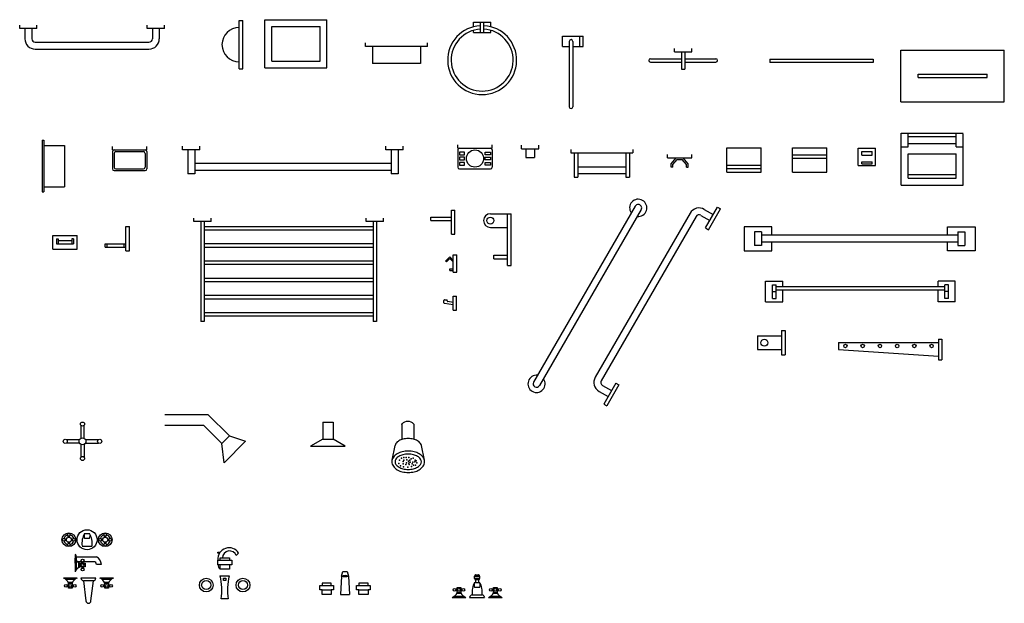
# Model space of a CAD drawing. Header units: millimetres. Extents: x 116.65 to 119.51, y 178.8 to 180.49.
import ezdxf

# ---------------------------------------------------------------- set-up
doc = ezdxf.new("R2010")
doc.units = ezdxf.units.MM

msp = doc.modelspace()

# ---------------------------------------------------------------- linework, layer by layer
for p, q in [((117.2909, 180.4865), (117.3009, 180.4865)), ((117.2909, 180.3465), (117.2909, 180.4865)), ((117.3009, 180.3465), (117.3009, 180.4865)), ((117.3655, 180.349), (117.3655, 180.489)), ((117.3655, 180.489), (117.5455, 180.489)), ((117.5455, 180.349), (117.5455, 180.489)), ((117.9707, 180.4685), (117.9707, 180.4817)), ((117.9707, 180.4817), (118.0207, 180.4817)), ((117.9907, 180.4517), (117.9907, 180.4817)), ((118.0007, 180.4517), (118.0007, 180.4817)), ((118.0207, 180.4685), (118.0207, 180.4817)), ((116.654, 180.4635), (116.654, 180.4735)), ((116.704, 180.4635), (116.654, 180.4635)), ((116.669, 180.4635), (116.669, 180.4335)), ((116.689, 180.4635), (116.689, 180.4335)), ((116.704, 180.4635), (116.704, 180.4735)), ((117.024, 180.4635), (117.024, 180.4735)), ((117.074, 180.4635), (117.024, 180.4635)), ((117.039, 180.4635), (117.039, 180.4335)), ((117.059, 180.4635), (117.059, 180.4335)), ((117.074, 180.4635), (117.074, 180.4735)), ((117.3855, 180.369), (117.3855, 180.469)), ((117.3855, 180.469), (117.5255, 180.469)), ((117.5255, 180.369), (117.5255, 180.469)), ((117.9707, 180.4517), (117.9707, 180.4582)), ((117.9707, 180.4517), (118.0207, 180.4517)), ((118.0207, 180.4517), (118.0207, 180.4582)), ((116.699, 180.4235), (117.029, 180.4235)), ((117.6571, 180.4114), (117.6571, 180.4214)), ((117.8371, 180.4114), (117.8371, 180.4214)), ((118.2286, 180.4111), (118.2286, 180.4411)), ((118.2286, 180.4411), (118.2886, 180.4411)), ((118.2486, 180.4261), (118.2486, 180.2361)), ((118.2586, 180.4261), (118.2586, 180.2361)), ((118.2786, 180.4111), (118.2786, 180.4411)), ((118.2886, 180.4111), (118.2886, 180.4411)), ((116.699, 180.4035), (117.029, 180.4035)), ((117.8371, 180.4114), (117.6571, 180.4114)), ((117.6771, 180.4114), (117.6771, 180.3614)), ((117.8171, 180.4114), (117.8171, 180.3614)), ((118.2286, 180.4111), (118.2486, 180.4111)), ((118.2586, 180.4111), (118.2886, 180.4111)), ((118.5539, 180.3958), (118.5539, 180.4058)), ((118.5539, 180.3958), (118.6039, 180.3958)), ((118.5739, 180.3958), (118.5739, 180.3458)), ((118.5839, 180.3958), (118.5839, 180.3458)), ((118.6039, 180.3958), (118.6039, 180.4058)), ((119.2105, 180.2509), (119.2105, 180.4009)), ((119.2105, 180.4009), (119.5105, 180.4009)), ((119.5105, 180.2509), (119.5105, 180.4009)), ((117.3855, 180.369), (117.5255, 180.369)), ((118.4839, 180.3758), (118.5739, 180.3758)), ((118.4839, 180.3658), (118.5739, 180.3658)), ((118.5839, 180.3758), (118.6739, 180.3758)), ((118.5839, 180.3658), (118.6739, 180.3658)), ((118.8303, 180.3748), (118.8303, 180.3648)), ((118.8303, 180.3748), (119.1303, 180.3748)), ((119.1303, 180.3648), (118.8303, 180.3648)), ((119.1303, 180.3748), (119.1303, 180.3648)), ((117.2909, 180.3465), (117.3009, 180.3465)), ((117.3655, 180.349), (117.5455, 180.349)), ((117.8171, 180.3614), (117.6771, 180.3614)), ((118.5739, 180.3458), (118.5839, 180.3458)), ((119.2605, 180.3209), (119.2605, 180.3309)), ((119.2605, 180.3309), (119.4605, 180.3309)), ((119.2605, 180.3209), (119.4605, 180.3209)), ((119.4605, 180.3209), (119.4605, 180.3309)), ((119.2105, 180.2509), (119.5105, 180.2509)), ((116.7194, 180.1392), (116.7244, 180.1392)), ((116.7194, 180.1392), (116.7194, 179.9892)), ((116.7244, 180.1392), (116.7244, 179.9892)), ((119.2113, 180.0089), (119.2113, 180.1595)), ((119.2113, 180.1595), (119.3913, 180.1595)), ((119.2313, 180.1195), (119.2313, 180.1595)), ((119.2313, 180.1495), (119.3713, 180.1495)), ((119.3713, 180.1195), (119.3713, 180.1595)), ((119.3913, 180.0089), (119.3913, 180.1581)), ((116.7244, 180.1242), (116.7844, 180.1242)), ((116.7844, 180.1242), (116.7844, 180.0042)), ((116.923, 180.111), (116.923, 180.121)), ((116.923, 180.111), (117.023, 180.111)), ((116.923, 180.106), (116.923, 180.056)), ((116.933, 180.106), (117.013, 180.106)), ((117.023, 180.111), (117.023, 180.121)), ((117.023, 180.106), (117.023, 180.056)), ((117.1267, 180.1116), (117.1267, 180.1216)), ((117.1767, 180.1116), (117.1267, 180.1116)), ((117.1417, 180.1116), (117.1417, 180.0416)), ((117.1617, 180.1116), (117.1617, 180.0416)), ((117.1767, 180.1116), (117.1767, 180.1216)), ((117.7167, 180.1116), (117.7167, 180.1216)), ((117.7667, 180.1116), (117.7167, 180.1116)), ((117.7317, 180.1116), (117.7317, 180.0416)), ((117.7517, 180.1116), (117.7517, 180.0416)), ((117.7667, 180.1116), (117.7667, 180.1216)), ((117.9249, 180.1159), (117.9249, 180.1259)), ((117.9249, 180.1159), (118.0249, 180.1159)), ((117.9249, 180.1109), (117.9249, 180.0609)), ((118.0249, 180.1159), (118.0249, 180.1259)), ((118.0249, 180.1109), (118.0249, 180.0609)), ((118.1102, 180.1143), (118.1102, 180.1243)), ((118.1102, 180.1143), (118.1602, 180.1143)), ((118.1227, 180.1143), (118.1227, 180.0893)), ((118.1477, 180.1143), (118.1477, 180.0893)), ((118.1602, 180.1143), (118.1602, 180.1243)), ((118.2529, 180.1123), (118.2529, 180.1023)), ((118.4329, 180.1123), (118.4329, 180.1023)), ((118.7053, 180.0468), (118.7053, 180.1168)), ((118.7053, 180.1168), (118.8053, 180.1168)), ((118.8053, 180.0468), (118.8053, 180.1168)), ((118.896, 180.1168), (118.996, 180.1168)), ((118.896, 180.0468), (118.896, 180.1168)), ((118.996, 180.0468), (118.996, 180.1168)), ((119.0869, 180.066), (119.0869, 180.116)), ((119.0869, 180.116), (119.1369, 180.116)), ((119.0969, 180.096), (119.0969, 180.106)), ((119.0969, 180.106), (119.1269, 180.106)), ((119.1269, 180.096), (119.1269, 180.106)), ((119.1369, 180.066), (119.1369, 180.116)), ((119.2113, 180.1195), (119.2313, 180.1195)), ((119.2313, 180.1295), (119.3713, 180.1295)), ((119.3713, 180.1195), (119.3913, 180.1195)), ((116.928, 180.101), (116.928, 180.061)), ((117.018, 180.101), (117.018, 180.061)), ((118.1227, 180.0893), (118.1477, 180.0893)), ((118.2529, 180.1023), (118.4329, 180.1023)), ((118.2629, 180.1023), (118.2629, 180.0323)), ((118.2729, 180.1023), (118.2729, 180.0323)), ((118.4129, 180.1023), (118.4129, 180.0323)), ((118.4229, 180.1023), (118.4229, 180.0323)), ((118.5337, 180.088), (118.5337, 180.098)), ((118.5337, 180.088), (118.6037, 180.088)), ((118.5437, 180.0708), (118.5587, 180.088)), ((118.5487, 180.0689), (118.561, 180.083)), ((118.561, 180.083), (118.5764, 180.083)), ((118.5887, 180.0689), (118.5764, 180.083)), ((118.5937, 180.0708), (118.5787, 180.088)), ((118.6037, 180.088), (118.6037, 180.098)), ((118.896, 180.0968), (118.996, 180.0968)), ((118.896, 180.0868), (118.996, 180.0868)), ((119.0969, 180.096), (119.1269, 180.096)), ((119.2313, 180.0289), (119.2313, 180.0995)), ((119.2313, 180.0995), (119.3713, 180.0995)), ((119.3713, 180.0289), (119.3713, 180.0995)), ((116.928, 180.051), (117.018, 180.051)), ((116.933, 180.056), (117.013, 180.056)), ((117.7317, 180.0716), (117.1617, 180.0716)), ((117.7317, 180.0516), (117.1617, 180.0516)), ((117.9299, 180.0559), (118.0199, 180.0559)), ((118.2729, 180.0623), (118.4129, 180.0623)), ((118.5437, 180.0609), (118.5437, 180.0708)), ((118.5487, 180.0609), (118.5437, 180.0609)), ((118.5487, 180.0609), (118.5487, 180.0689)), ((118.5887, 180.0609), (118.5887, 180.0689)), ((118.5887, 180.0609), (118.5937, 180.0609)), ((118.5937, 180.0609), (118.5937, 180.0708)), ((118.7053, 180.0668), (118.8053, 180.0668)), ((118.7053, 180.0568), (118.8053, 180.0568)), ((119.0869, 180.066), (119.1369, 180.066)), ((119.0969, 180.071), (119.0969, 180.076)), ((119.0969, 180.076), (119.1269, 180.076)), ((119.0969, 180.071), (119.1269, 180.071)), ((119.1269, 180.071), (119.1269, 180.076)), ((117.1617, 180.0416), (117.1417, 180.0416)), ((117.7517, 180.0416), (117.7317, 180.0416)), ((118.2629, 180.0323), (118.2729, 180.0323)), ((118.2729, 180.0423), (118.4129, 180.0423)), ((118.4129, 180.0323), (118.4229, 180.0323)), ((118.7053, 180.0468), (118.8053, 180.0468)), ((118.896, 180.0468), (118.996, 180.0468)), ((119.3713, 180.0389), (119.2313, 180.0389)), ((119.2313, 180.0289), (119.3713, 180.0289)), ((116.7244, 180.0042), (116.7844, 180.0042)), ((119.2113, 180.0089), (119.3913, 180.0089)), ((116.7194, 179.9892), (116.7244, 179.9892)), ((117.9069, 179.866), (117.9069, 179.936)), ((117.9069, 179.936), (117.9169, 179.936)), ((117.9169, 179.866), (117.9169, 179.936)), ((118.4398, 179.9479), (118.1448, 179.437)), ((118.4571, 179.9379), (118.1621, 179.427)), ((118.6399, 179.9384), (118.6659, 179.9234)), ((118.6434, 179.8845), (118.6784, 179.9451)), ((118.652, 179.8795), (118.687, 179.9401)), ((118.6784, 179.9451), (118.687, 179.9401)), ((117.1596, 179.9031), (117.1596, 179.9131)), ((117.2096, 179.9031), (117.2096, 179.9131)), ((117.6596, 179.9031), (117.6596, 179.9131)), ((117.7096, 179.9031), (117.7096, 179.9131)), ((117.8469, 179.916), (117.9069, 179.916)), ((117.8469, 179.906), (117.8469, 179.916)), ((117.8469, 179.906), (117.9069, 179.906)), ((118.0195, 179.9258), (118.0795, 179.9258)), ((118.0695, 179.7752), (118.0695, 179.9258)), ((118.0795, 179.7752), (118.0795, 179.9258)), ((118.5989, 179.9275), (118.3239, 179.4512)), ((118.6162, 179.9175), (118.3412, 179.4412)), ((118.6299, 179.9211), (118.6559, 179.9061)), ((116.9624, 179.8883), (116.9724, 179.8883)), ((116.9624, 179.8183), (116.9624, 179.8883)), ((116.9724, 179.8183), (116.9724, 179.8883)), ((117.2096, 179.9031), (117.1596, 179.9031)), ((117.1796, 179.9031), (117.1796, 179.6131)), ((117.1896, 179.9031), (117.1896, 179.6131)), ((117.6796, 179.8881), (117.1896, 179.8881)), ((117.6796, 179.8781), (117.1896, 179.8781)), ((117.7096, 179.9031), (117.6596, 179.9031)), ((117.6796, 179.9031), (117.6796, 179.6131)), ((117.6896, 179.9031), (117.6896, 179.6131)), ((118.0195, 179.8858), (118.0695, 179.8858)), ((118.6434, 179.8845), (118.652, 179.8795)), ((118.7557, 179.8882), (118.7557, 179.8182)), ((118.8357, 179.8882), (118.7557, 179.8882)), ((118.8357, 179.8632), (118.8357, 179.8882)), ((119.3457, 179.8882), (119.4257, 179.8882)), ((119.3457, 179.8632), (119.3457, 179.8882)), ((119.4257, 179.8882), (119.4257, 179.8182)), ((116.7503, 179.863), (116.8203, 179.863)), ((116.7503, 179.823), (116.7503, 179.863)), ((116.7603, 179.853), (116.7603, 179.838)), ((116.7603, 179.853), (116.7653, 179.853)), ((116.7653, 179.853), (116.7653, 179.838)), ((116.8103, 179.853), (116.8053, 179.853)), ((116.8053, 179.853), (116.8053, 179.838)), ((116.8103, 179.853), (116.8103, 179.838)), ((116.8203, 179.823), (116.8203, 179.863)), ((117.9069, 179.866), (117.9169, 179.866)), ((118.8057, 179.8732), (118.7857, 179.8732)), ((118.7857, 179.8732), (118.7857, 179.8332)), ((118.8057, 179.8732), (118.8057, 179.8332)), ((119.3757, 179.8632), (118.8057, 179.8632)), ((119.3757, 179.8732), (119.3957, 179.8732)), ((119.3757, 179.8732), (119.3757, 179.8332)), ((119.3957, 179.8732), (119.3957, 179.8332)), ((116.7503, 179.823), (116.8203, 179.823)), ((116.7603, 179.838), (116.8103, 179.838)), ((116.7653, 179.848), (116.8053, 179.848)), ((116.9024, 179.8283), (116.9024, 179.8383)), ((116.9024, 179.8383), (116.9624, 179.8383)), ((116.9024, 179.8283), (116.9624, 179.8283)), ((116.9074, 179.8283), (116.9074, 179.8383)), ((116.9574, 179.8283), (116.9574, 179.8383)), ((117.6796, 179.8381), (117.1896, 179.8381)), ((117.6796, 179.8281), (117.1896, 179.8281)), ((118.8057, 179.8332), (118.7857, 179.8332)), ((119.3757, 179.8432), (118.8057, 179.8432)), ((118.8357, 179.8182), (118.8357, 179.8432)), ((119.3457, 179.8182), (119.3457, 179.8432)), ((119.3757, 179.8332), (119.3957, 179.8332)), ((116.9624, 179.8183), (116.9724, 179.8183)), ((117.8897, 179.7883), (117.9018, 179.8004)), ((117.8918, 179.7862), (117.9018, 179.7962)), ((117.9018, 179.8004), (117.9118, 179.7904)), ((117.9018, 179.7962), (117.9118, 179.7862)), ((117.9118, 179.8062), (117.9218, 179.8062)), ((117.9118, 179.7562), (117.9118, 179.8062)), ((117.9218, 179.7562), (117.9218, 179.8062)), ((118.0295, 179.7952), (118.0295, 179.8052)), ((118.0295, 179.8052), (118.0695, 179.8052)), ((118.0295, 179.7952), (118.0695, 179.7952)), ((118.7557, 179.8182), (118.8357, 179.8182)), ((119.4257, 179.8182), (119.3457, 179.8182)), ((117.6796, 179.7881), (117.1896, 179.7881)), ((117.6796, 179.7781), (117.1896, 179.7781)), ((117.8918, 179.7862), (117.8897, 179.7883)), ((117.9018, 179.7662), (117.9118, 179.7662)), ((117.9018, 179.7612), (117.9018, 179.7662)), ((118.0695, 179.7752), (118.0795, 179.7752)), ((117.6796, 179.7381), (117.1896, 179.7381)), ((117.9018, 179.7612), (117.9118, 179.7612)), ((117.9118, 179.7562), (117.9218, 179.7562)), ((117.6796, 179.7281), (117.1896, 179.7281)), ((118.8182, 179.6697), (118.8182, 179.7297)), ((118.8182, 179.7297), (118.8682, 179.7297)), ((118.8382, 179.6797), (118.8382, 179.7197)), ((118.8382, 179.7197), (118.8482, 179.7197)), ((118.8482, 179.6797), (118.8482, 179.7197)), ((118.8482, 179.7147), (119.3382, 179.7147)), ((118.8682, 179.7147), (118.8682, 179.7297)), ((119.3182, 179.7147), (119.3182, 179.7297)), ((119.3682, 179.7297), (119.3182, 179.7297)), ((119.3382, 179.6797), (119.3382, 179.7197)), ((119.3482, 179.7197), (119.3382, 179.7197)), ((119.3482, 179.6797), (119.3482, 179.7197)), ((119.3682, 179.6697), (119.3682, 179.7297)), ((117.6796, 179.6881), (117.1896, 179.6881)), ((117.6796, 179.6781), (117.1896, 179.6781)), ((117.9117, 179.6861), (117.9217, 179.6861)), ((117.9117, 179.6461), (117.9117, 179.6861)), ((117.9217, 179.6461), (117.9217, 179.6861)), ((118.8382, 179.6997), (118.8482, 179.6997)), ((118.8382, 179.6797), (118.8482, 179.6797)), ((118.8482, 179.7047), (119.3382, 179.7047)), ((118.8682, 179.6697), (118.8682, 179.7047)), ((119.3182, 179.6697), (119.3182, 179.7047)), ((119.3482, 179.6997), (119.3382, 179.6997)), ((119.3482, 179.6797), (119.3382, 179.6797)), ((117.8846, 179.6672), (117.8846, 179.6741)), ((117.9117, 179.6611), (117.8863, 179.6652)), ((117.8866, 179.6761), (117.8945, 179.6761)), ((117.8945, 179.6728), (117.8945, 179.6761)), ((117.9117, 179.6684), (117.8961, 179.6709)), ((118.8182, 179.6697), (118.8682, 179.6697)), ((119.3682, 179.6697), (119.3182, 179.6697)), ((117.6796, 179.6381), (117.1896, 179.6381)), ((117.6796, 179.6281), (117.1896, 179.6281)), ((117.9117, 179.6461), (117.9217, 179.6461)), ((117.1896, 179.6131), (117.1796, 179.6131)), ((117.6896, 179.6131), (117.6796, 179.6131)), ((118.7945, 179.5714), (118.8645, 179.5714)), ((118.7945, 179.5714), (118.7945, 179.5314)), ((118.8645, 179.5864), (118.8745, 179.5864)), ((118.8645, 179.5864), (118.8645, 179.5164)), ((118.8745, 179.5864), (118.8745, 179.5164)), ((119.0296, 179.5519), (119.0296, 179.5319)), ((119.0296, 179.5519), (119.3196, 179.5519)), ((119.3196, 179.5619), (119.3296, 179.5619)), ((119.3196, 179.5619), (119.3196, 179.5019)), ((119.3296, 179.5619), (119.3296, 179.5019)), ((118.7945, 179.5314), (118.8645, 179.5314)), ((118.8645, 179.5164), (118.8745, 179.5164)), ((119.0296, 179.5319), (119.3196, 179.5119)), ((119.3196, 179.5019), (119.3296, 179.5019)), ((118.3449, 179.4275), (118.3709, 179.4125)), ((118.3834, 179.4341), (118.3484, 179.3735)), ((118.392, 179.4291), (118.357, 179.3685)), ((118.3834, 179.4341), (118.392, 179.4291)), ((118.3349, 179.4102), (118.3609, 179.3952)), ((118.3484, 179.3735), (118.357, 179.3685)), ((116.8312, 179.312), (116.8312, 179.2739)), ((116.8412, 179.2739), (116.8412, 179.312)), ((117.533, 179.3212), (117.533, 179.2712)), ((117.533, 179.3212), (117.563, 179.3212)), ((117.563, 179.3212), (117.563, 179.2712)), ((117.7627, 179.3153), (117.7627, 179.2706)), ((117.7973, 179.3153), (117.7973, 179.2713)), ((116.7895, 179.2703), (116.8275, 179.2703)), ((116.8275, 179.2603), (116.7895, 179.2603)), ((116.8312, 179.2566), (116.8312, 179.2186)), ((116.8412, 179.2566), (116.8412, 179.2186)), ((116.8449, 179.2703), (116.8829, 179.2703)), ((116.8449, 179.2603), (116.8829, 179.2603)), ((117.533, 179.2712), (117.498, 179.2512)), ((117.498, 179.2512), (117.598, 179.2512)), ((117.533, 179.2712), (117.563, 179.2712)), ((117.598, 179.2512), (117.563, 179.2712)), ((117.7343, 179.2104), (117.743, 179.2528)), ((117.8282, 179.2104), (117.8195, 179.2528)), ((116.8421, 178.9978), (116.8567, 178.9978)), ((116.7897, 178.9814), (116.7858, 178.9814)), ((116.7897, 178.9778), (116.7858, 178.9778)), ((116.7949, 178.9866), (116.7949, 178.9906)), ((116.7949, 178.9726), (116.7949, 178.9688)), ((116.7985, 178.9866), (116.7985, 178.9906)), ((116.7985, 178.9727), (116.7985, 178.9688)), ((116.8037, 178.9814), (116.8076, 178.9814)), ((116.8037, 178.9778), (116.8076, 178.9778)), ((116.8567, 178.9832), (116.8421, 178.9832)), ((116.8951, 178.9814), (116.8912, 178.9814)), ((116.8952, 178.9778), (116.8912, 178.9778)), ((116.9003, 178.9866), (116.9003, 178.9906)), ((116.9003, 178.9726), (116.9003, 178.9688)), ((116.904, 178.9866), (116.904, 178.9906)), ((116.904, 178.9727), (116.904, 178.9688)), ((116.9091, 178.9814), (116.9131, 178.9814)), ((116.9092, 178.9778), (116.9131, 178.9778)), ((116.8146, 178.937), (116.8146, 178.9225)), ((116.8349, 178.9614), (116.864, 178.9614)), ((117.229, 178.9406), (117.229, 178.9439)), ((117.229, 178.9439), (117.2358, 178.9439)), ((117.2335, 178.9406), (117.229, 178.9406)), ((117.2891, 178.9406), (117.2823, 178.9339)), ((116.8146, 178.9115), (116.8146, 178.9261)), ((116.8146, 178.9261), (116.8146, 178.8861)), ((116.8183, 178.9298), (116.8183, 178.9334)), ((116.8183, 178.9298), (116.8183, 178.9152)), ((116.8183, 178.9298), (116.8765, 178.9298)), ((116.8183, 178.919), (116.8183, 178.8932)), ((116.8345, 178.9152), (116.822, 178.9152)), ((116.8255, 178.8991), (116.8255, 178.913)), ((116.8292, 178.9007), (116.8292, 178.9115)), ((116.8292, 178.9115), (116.8437, 178.9115)), ((116.8346, 178.9115), (116.8346, 178.9152)), ((116.8692, 178.9152), (116.8382, 178.9152)), ((116.8383, 178.9115), (116.8383, 178.9152)), ((116.8437, 178.9115), (116.8437, 178.9007)), ((116.891, 178.908), (116.8765, 178.908)), ((117.229, 178.9072), (117.229, 178.9205)), ((117.229, 178.9205), (117.269, 178.9205)), ((117.269, 178.9072), (117.229, 178.9072)), ((117.2357, 178.9205), (117.2357, 178.9272)), ((117.2357, 178.9272), (117.2624, 178.9272)), ((117.2357, 178.8939), (117.2357, 178.9072)), ((117.2624, 178.9272), (117.2624, 178.9205)), ((117.2624, 178.9072), (117.2624, 178.8939)), ((117.269, 178.9205), (117.269, 178.9072)), ((116.8437, 178.9007), (116.8292, 178.9007)), ((116.8346, 178.9007), (116.8346, 178.8971)), ((116.8383, 178.9007), (116.8383, 178.8971)), ((117.2624, 178.8939), (117.2357, 178.8939)), ((117.5878, 178.8738), (117.5912, 178.8872)), ((117.5912, 178.8872), (117.6045, 178.8872)), ((117.6045, 178.8872), (117.6079, 178.8738)), ((117.9775, 178.8778), (117.9848, 178.8778)), ((116.8207, 178.8678), (116.7807, 178.8678)), ((116.8136, 178.8642), (116.7879, 178.8642)), ((116.7937, 178.8569), (116.8076, 178.8569)), ((116.7953, 178.8533), (116.8062, 178.8533)), ((116.7953, 178.8387), (116.7953, 178.8533)), ((116.8062, 178.8533), (116.8062, 178.8387)), ((116.8753, 178.8678), (116.8316, 178.8678)), ((116.868, 178.8606), (116.8389, 178.8606)), ((116.8389, 178.8606), (116.8462, 178.8024)), ((116.8607, 178.8024), (116.868, 178.8606)), ((116.9262, 178.8678), (116.8862, 178.8678)), ((116.919, 178.8642), (116.8933, 178.8642)), ((116.8992, 178.8569), (116.9131, 178.8569)), ((116.9007, 178.8533), (116.9116, 178.8533)), ((116.9007, 178.8387), (116.9007, 178.8533)), ((116.9116, 178.8533), (116.9116, 178.8387)), ((117.2351, 178.8746), (117.2618, 178.8746)), ((117.2451, 178.868), (117.2518, 178.868)), ((117.2451, 178.8614), (117.2451, 178.868)), ((117.2518, 178.8614), (117.2451, 178.8614)), ((117.2518, 178.868), (117.2518, 178.8614)), ((117.5578, 178.8538), (117.5311, 178.8538)), ((117.5311, 178.8538), (117.5311, 178.8471)), ((117.5578, 178.8471), (117.5578, 178.8538)), ((117.588, 178.8738), (117.5845, 178.8204)), ((117.6078, 178.8738), (117.6112, 178.8205)), ((117.6646, 178.8538), (117.6379, 178.8538)), ((117.6379, 178.8538), (117.6379, 178.8471)), ((117.6646, 178.8471), (117.6646, 178.8538)), ((117.9738, 178.8741), (117.9884, 178.8741)), ((117.9738, 178.8669), (117.9738, 178.8741)), ((117.9884, 178.8669), (117.9738, 178.8669)), ((117.9738, 178.8559), (117.9884, 178.8559)), ((117.9848, 178.8632), (117.9775, 178.8632)), ((117.9775, 178.8559), (117.9775, 178.8632)), ((117.9848, 178.8632), (117.9848, 178.8559)), ((117.9884, 178.8741), (117.9884, 178.8669)), ((116.7953, 178.8478), (116.7916, 178.8478)), ((116.7953, 178.8442), (116.7916, 178.8442)), ((116.8062, 178.8387), (116.7953, 178.8387)), ((116.8062, 178.8478), (116.8098, 178.8478)), ((116.8062, 178.8442), (116.8098, 178.8442)), ((116.9007, 178.8478), (116.8971, 178.8478)), ((116.9007, 178.8442), (116.8971, 178.8442)), ((116.9116, 178.8387), (116.9007, 178.8387)), ((116.9116, 178.8478), (116.9153, 178.8478)), ((116.9116, 178.8442), (116.9153, 178.8442)), ((117.5244, 178.8338), (117.5244, 178.8471)), ((117.5244, 178.8471), (117.5644, 178.8471)), ((117.5311, 178.8338), (117.5244, 178.8338)), ((117.5311, 178.8204), (117.5311, 178.8338)), ((117.5311, 178.8338), (117.5578, 178.8338)), ((117.5578, 178.8338), (117.5578, 178.8204)), ((117.5644, 178.8338), (117.5578, 178.8338)), ((117.5644, 178.8471), (117.5644, 178.8338)), ((117.6312, 178.8338), (117.6312, 178.8471)), ((117.6312, 178.8471), (117.6712, 178.8471)), ((117.6379, 178.8338), (117.6312, 178.8338)), ((117.6379, 178.8204), (117.6379, 178.8338)), ((117.6379, 178.8338), (117.6646, 178.8338)), ((117.6646, 178.8338), (117.6646, 178.8204)), ((117.6712, 178.8338), (117.6646, 178.8338)), ((117.6712, 178.8471), (117.6712, 178.8338)), ((117.9229, 178.836), (117.9193, 178.836)), ((117.9229, 178.8323), (117.9193, 178.8323)), ((117.9354, 178.8232), (117.9215, 178.8232)), ((117.9229, 178.8414), (117.9338, 178.8414)), ((117.9229, 178.8269), (117.9229, 178.8414)), ((117.9338, 178.8269), (117.9229, 178.8269)), ((117.9338, 178.8414), (117.9338, 178.8269)), ((117.9338, 178.836), (117.9375, 178.836)), ((117.9338, 178.8323), (117.9375, 178.8323)), ((117.9884, 178.8414), (117.9738, 178.8414)), ((118.0284, 178.836), (118.0248, 178.836)), ((118.0284, 178.8323), (118.0248, 178.8323)), ((118.0408, 178.8232), (118.027, 178.8232)), ((118.0284, 178.8414), (118.0393, 178.8414)), ((118.0284, 178.8269), (118.0284, 178.8414)), ((118.0393, 178.8269), (118.0284, 178.8269)), ((118.0393, 178.8414), (118.0393, 178.8269)), ((118.0393, 178.836), (118.0429, 178.836)), ((118.0393, 178.8323), (118.0429, 178.8323)), ((117.2584, 178.808), (117.2385, 178.808)), ((117.5578, 178.8204), (117.5311, 178.8204)), ((117.5845, 178.8204), (117.6112, 178.8204)), ((117.6646, 178.8204), (117.6379, 178.8204)), ((117.9084, 178.8123), (117.9484, 178.8123)), ((117.9155, 178.816), (117.9413, 178.816)), ((117.9593, 178.8123), (118.0029, 178.8123)), ((117.9666, 178.8195), (117.9957, 178.8195)), ((118.0138, 178.8123), (118.0538, 178.8123)), ((118.021, 178.816), (118.0467, 178.816))]:
    msp.add_line(p, q)
for points in [[(117.9449, 180.1049), (117.9299, 180.1049), (117.9299, 180.0969), (117.9449, 180.0969)], [(117.9449, 180.0899), (117.9299, 180.0899), (117.9299, 180.0819), (117.9449, 180.0819)], [(118.0049, 180.1049), (118.0199, 180.1049), (118.0199, 180.0969), (118.0049, 180.0969)], [(118.0049, 180.0899), (118.0199, 180.0899), (118.0199, 180.0819), (118.0049, 180.0819)], [(117.9449, 180.0749), (117.9299, 180.0749), (117.9299, 180.0669), (117.9449, 180.0669)], [(118.0049, 180.0749), (118.0199, 180.0749), (118.0199, 180.0669), (118.0049, 180.0669)]]:
    msp.add_lwpolyline(points, close=True)
for points in [[(117.0751, 179.3434), (117.2, 179.3434), (117.2626, 179.2809)], [(117.0751, 179.3122), (117.1871, 179.3122), (117.2405, 179.2588)], [(117.2626, 179.2809), (117.3094, 179.2653), (117.2469, 179.2028), (117.2405, 179.2588)], [(117.2405, 179.2588), (117.2626, 179.2809)]]:
    msp.add_lwpolyline(points)
for points in [[(117.7812, 179.2733, 0.058752), (117.7659, 179.2714, 0.072341), (117.7542, 179.2668, 0.106617), (117.7454, 179.2589, 0.124977), (117.7431, 179.2528, 0.156851)], [(117.8194, 179.2528, 0.124977), (117.817, 179.2589, 0.106617), (117.8083, 179.2668, 0.072341), (117.7966, 179.2714, 0.058752), (117.7812, 179.2733, 0.058752)]]:
    msp.add_lwpolyline(points, format="xyb")
for points in [[(117.7812, 179.2371, 0.058752), (117.7637, 179.2351, 0.072341), (117.7496, 179.2294, 0.106617), (117.738, 179.2189, 0.156851), (117.7338, 179.2059, 0.156851), (117.738, 179.1929, 0.106617), (117.7496, 179.1824, 0.072341), (117.7637, 179.1768, 0.058752), (117.7812, 179.1747, 0.058752), (117.7987, 179.1768, 0.072341), (117.8129, 179.1824, 0.106617), (117.8244, 179.1929, 0.156851), (117.8286, 179.2059, 0.156851), (117.8244, 179.2189, 0.106617), (117.8129, 179.2294, 0.072341), (117.7987, 179.2351, 0.058752)], [(117.7812, 179.228, 0.058752), (117.7659, 179.2262, 0.072341), (117.7542, 179.2215, 0.106617), (117.7454, 179.2136, 0.156851), (117.743, 179.2059, 0.156851), (117.7454, 179.1982, 0.106617), (117.7542, 179.1903, 0.072341), (117.7659, 179.1856, 0.058752), (117.7812, 179.1838, 0.058752), (117.7966, 179.1856, 0.072341), (117.8083, 179.1903, 0.106617), (117.817, 179.1982, 0.156851), (117.8195, 179.2059, 0.156851), (117.817, 179.2136, 0.106617), (117.8083, 179.2215, 0.072341), (117.7966, 179.2262, 0.058752)]]:
    msp.add_lwpolyline(points, format="xyb", close=True)
for centre, radius in [((117.9749, 180.0859), 0.025), ((118.0195, 179.9058), 0.01), ((118.8145, 179.5514), 0.01), ((119.0496, 179.5419), 0.005), ((119.0996, 179.5419), 0.005), ((119.1496, 179.5419), 0.005), ((119.1996, 179.5419), 0.005), ((119.2496, 179.5419), 0.005), ((119.2996, 179.5419), 0.005), ((116.8362, 179.3153), 0.006), ((116.7862, 179.2653), 0.006), ((116.8362, 179.2653), 0.01), ((116.8862, 179.2653), 0.006), ((116.8362, 179.2153), 0.006), ((116.7967, 178.9797), 0.02), ((116.7967, 178.9942), 0.00407), ((116.8494, 178.9797), 0.0291), ((116.9021, 178.9797), 0.02), ((116.9021, 178.9942), 0.00407), ((116.7821, 178.9797), 0.00407), ((116.7967, 178.9797), 0.00727), ((116.7967, 178.9651), 0.00407), ((116.8112, 178.9797), 0.00407), ((116.8876, 178.9797), 0.00407), ((116.9021, 178.9797), 0.00727), ((116.9021, 178.9651), 0.00407), ((116.9167, 178.9797), 0.00407), ((116.8365, 178.9189), 0.00407), ((116.8365, 178.9061), 0.00407), ((116.8365, 178.8934), 0.00407), ((116.788, 178.846), 0.00407), ((116.8007, 178.846), 0.00407), ((116.8135, 178.846), 0.00407), ((116.8935, 178.846), 0.00407), ((116.9062, 178.846), 0.00407), ((116.9189, 178.846), 0.00407), ((117.1952, 178.848), 0.02), ((117.1952, 178.848), 0.0133), ((117.3018, 178.848), 0.02), ((117.3018, 178.848), 0.0133), ((117.9157, 178.8341), 0.00407), ((117.9284, 178.8341), 0.00407), ((117.9411, 178.8341), 0.00407), ((118.0211, 178.8341), 0.00407), ((118.0338, 178.8341), 0.00407), ((118.0466, 178.8341), 0.00407)]:
    msp.add_circle(centre, radius)
for centre, radius, start, end in [((117.2909, 180.4165), 0.05, 90, 270), ((117.9957, 180.3717), 0.1, 92.866, 87.134), ((117.9957, 180.3717), 0.09, 93.1847, 86.8152), ((116.699, 180.4335), 0.03, 180, 270), ((116.699, 180.4335), 0.01, 180, 270), ((117.029, 180.4335), 0.01, 270, 0), ((117.029, 180.4335), 0.03, 270, 0), ((118.2536, 180.4261), 0.005, 0, 180), ((118.4839, 180.3708), 0.005, 90, 270), ((118.6739, 180.3708), 0.005, 270, 90), ((118.2536, 180.2361), 0.005, 180, 0), ((116.928, 180.106), 0.005, 90, 180), ((116.933, 180.101), 0.005, 90, 180), ((117.013, 180.101), 0.005, 0, 90), ((117.018, 180.106), 0.005, 0, 90), ((117.9299, 180.1109), 0.005, 90, 180), ((118.0199, 180.1109), 0.005, 0, 90), ((116.928, 180.056), 0.005, 180, 270), ((116.933, 180.061), 0.005, 180, 270), ((117.013, 180.061), 0.005, 270, 0), ((117.018, 180.056), 0.005, 270, 0), ((117.9299, 180.0609), 0.005, 180, 270), ((118.0199, 180.0609), 0.005, 270, 0), ((118.4485, 179.9429), 0.025, 263.5782, 216.4218), ((118.4485, 179.9429), 0.01, 330, 150), ((118.6249, 179.9125), 0.03, 60, 150), ((118.0195, 179.9058), 0.02, 90, 270), ((118.6249, 179.9125), 0.01, 60, 150), ((117.8866, 179.6741), 0.002, 90, 180), ((117.8866, 179.6672), 0.002, 180, 260.8857), ((117.8965, 179.6728), 0.002, 180, 260.8857), ((118.1535, 179.432), 0.025, 83.5782, 36.4218), ((118.3499, 179.4362), 0.03, 150, 240), ((118.1535, 179.432), 0.01, 150, 330), ((118.3499, 179.4362), 0.01, 150, 240), ((117.78, 179.2993), 0.0236, 42.6953, 137.3047), ((116.7967, 178.9797), 0.0145, 105.241, 164.209), ((116.7967, 178.9797), 0.0145, 16.4413, 74.0789), ((116.8931, 178.9688), 0.0586, 150.255, 187.125), ((116.8587, 178.9906), 0.0181, 156.342, 203.658), ((116.8058, 178.9688), 0.0586, 352.875, 29.6933), ((116.9021, 178.9797), 0.0145, 106.12, 164.088), ((116.9021, 178.9797), 0.0145, 16.2342, 73.9047), ((116.7967, 178.9797), 0.0145, 196.234, 253.905), ((116.7967, 178.9797), 0.0145, 286.12, 344.088), ((116.8401, 178.9906), 0.0181, 336.342, 0), ((116.9021, 178.9797), 0.0145, 196.441, 254.079), ((116.9021, 178.9797), 0.0145, 285.241, 344.209), ((116.8145, 178.9333), 0.00379, 2.3156, 87.6844), ((117.2613, 178.9239), 0.0324, 30.9638, 185.906), ((117.263, 178.9265), 0.0207, 20.7722, 178.152), ((116.8346, 178.9316), 0.0207, 195.255, 254.745), ((116.8705, 178.9093), 0.00607, 347.019, 103.0552), ((116.8667, 178.9075), 0.0243, 0.9828, 66.3974), ((117.2456, 178.9072), 0.0165, 179.797, 233.333), ((116.8346, 178.8806), 0.0207, 105.255, 164.745), ((117.9774, 178.8742), 0.00353, 88.2224, 181.778), ((117.9849, 178.8742), 0.00353, 358.222, 91.7776), ((116.7753, 178.8478), 0.0207, 15.2551, 74.7449), ((116.8262, 178.8478), 0.0207, 105.255, 164.745), ((116.8419, 178.8708), 0.0107, 196.15, 253.85), ((116.865, 178.8708), 0.0107, 286.15, 343.85), ((116.8807, 178.8478), 0.0207, 15.2551, 74.7449), ((116.9316, 178.8478), 0.0207, 105.255, 164.745), ((117.0716, 178.833), 0.1688, 351.455, 14.2708), ((117.4254, 178.833), 0.1688, 165.731, 188.545), ((117.598, 178.9501), 0.0769, 262.435, 277.3), ((117.5979, 178.844), 0.0314, 71.603, 108.397), ((118.0248, 178.8269), 0.0586, 150.255, 187.125), ((117.9904, 178.8487), 0.0181, 156.342, 203.658), ((117.9774, 178.8667), 0.00353, 178.222, 271.778), ((117.9849, 178.8667), 0.00353, 268.222, 1.7776), ((117.9718, 178.8487), 0.0181, 336.342, 23.6583), ((117.9375, 178.8269), 0.0586, 352.875, 29.7449), ((117.9029, 178.8323), 0.0207, 285.255, 344.745), ((117.9538, 178.8323), 0.0207, 195.255, 254.745), ((118.0084, 178.8323), 0.0207, 285.255, 344.745), ((118.0593, 178.8323), 0.0207, 195.255, 254.745), ((116.8535, 178.8024), 0.00727, 180, 0), ((117.9695, 178.8093), 0.0107, 106.15, 163.85), ((117.9927, 178.8093), 0.0107, 16.1502, 73.8498)]:
    msp.add_arc(centre, radius, start, end)
for p in [(117.7627, 179.3151), (117.754, 179.2005), (117.7557, 179.211), (117.7592, 179.1945), (117.7618, 179.2162), (117.7661, 179.2066), (117.7661, 179.1997), (117.7687, 179.2179), (117.7687, 179.2101), (117.7739, 179.1979), (117.7757, 179.2179), (117.7765, 179.2031), (117.7774, 179.2118), (117.7817, 179.2075), (117.7826, 179.2179), (117.7826, 179.2023), (117.7843, 179.1979), (117.7861, 179.211), (117.7869, 179.2049), (117.7895, 179.2144), (117.7904, 179.1919), (117.793, 179.1997), (117.7947, 179.2049), (117.7956, 179.2162), (117.7965, 179.1962), (117.7999, 179.2057), (117.8017, 179.211), (117.8025, 179.1962), (117.8043, 179.2084), (117.806, 179.2031), (117.7679, 179.191), (117.78, 179.1901)]:
    msp.add_point(p)

doc.saveas('drawing.dxf')
